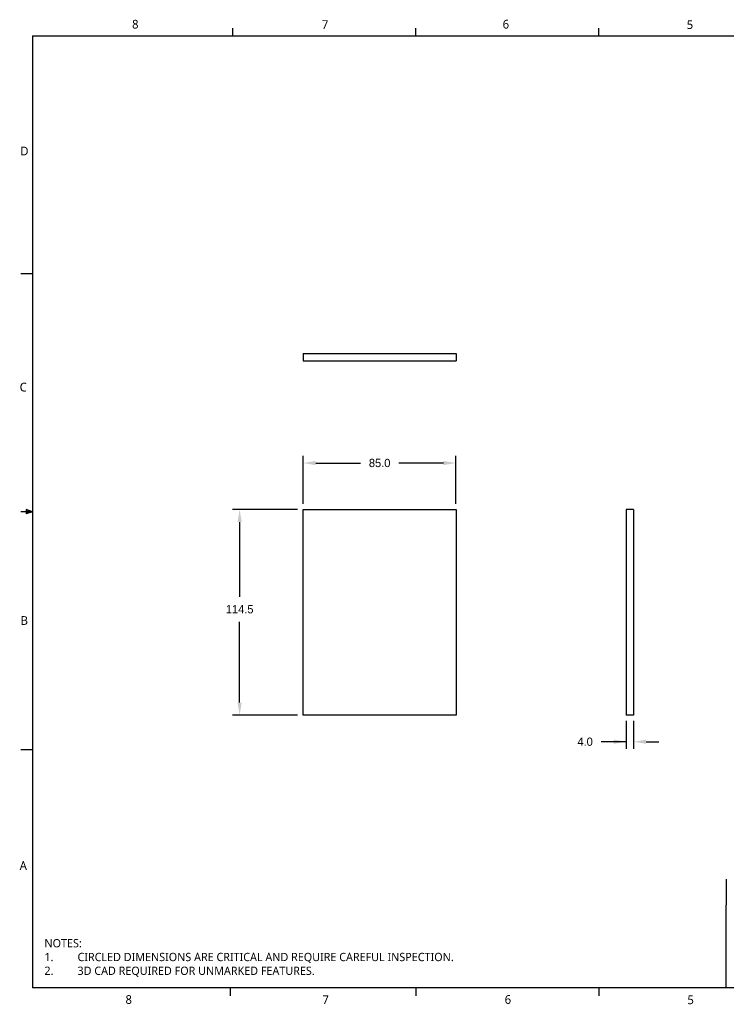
# Model space of a CAD drawing. Extents: x 0.3 to 17, y 0.1 to 10.9.
# Tile 1 of 2: x 0.3 to 8, y 0.1 to 10.9. Entities that reach past the tile are written whole.
import ezdxf

# ---------------------------------------------------------------- set-up
doc = ezdxf.new("R2010")
doc.units = 0
doc.header["$LTSCALE"] = 0.5
doc.header["$MEASUREMENT"] = 0
doc.header["$PDMODE"] = 33
doc.header["$PDSIZE"] = 0.03937
doc.layers.get('DEFPOINTS').update_dxf_attribs({"linetype": 'CONTINUOUS'})
for name, color, linetype in [('ANNOTATION_TEXT', 7, 'CONTINUOUS'), ('BORDER_FRAME', 7, 'CONTINUOUS'), ('SKETCHED_GEOMETRY', 7, 'CONTINUOUS'), ('TITLE_BLOCK', 7, 'CONTINUOUS'), ('VISIBLE', 7, 'CONTINUOUS')]:
    doc.layers.add(name, color=color, linetype=linetype)
doc.styles.add('ONSHAPE-STANDARD', font='NotoSans-Regular.ttf')
doc.styles.add('ONSHAPE-STANDARD-DIMENSION', font='txt')
doc.styles.add('ONSHAPE-STANDARD-NOTESTYLE', font='Noto Sans', dxfattribs={"height": 0.090551})
doc.dimstyles.new('ONSHAPE-STANDARD$0', dxfattribs={"dimtxt": 0.090551, "dimasz": 0.137795, "dimexe": 0.07874, "dimexo": 0.062992, "dimgap": 0.090551, "dimtad": 0, "dimtih": 1, "dimtoh": 1, "dimdec": 1, "dimlfac": 25.4, "dimzin": 7, "dimtxsty": 'ONSHAPE-STANDARD-DIMENSION', "dimcen": 0.09, "dimclrd": 7, "dimclre": 7, "dimclrt": 7, "dimadec": 1, "dimazin": 3, "dimtfac": 1, "dimtdec": 1, "dimtofl": 0, "dimtmove": 0, "dimatfit": 3, "dimtolj": 1, "dimtzin": 7})

# ---------------------------------------------------------------- blocks, each defined once
blk = doc.blocks.new('*D2')
at = {"layer": 'ANNOTATION_TEXT', "color": 7}
for p, q in [((3.294, 5.526), (2.582, 5.526)), ((2.661, 5.388), (2.661, 4.568)), ((2.661, 3.41), (2.661, 4.295)), ((3.294, 3.272), (2.582, 3.272))]:
    blk.add_line(p, q, dxfattribs=at)
for points in [[(2.684, 5.388), (2.638, 5.388), (2.661, 5.526)], [(2.638, 3.41), (2.684, 3.41), (2.661, 3.272)]]:
    blk.add_solid(points, dxfattribs=at)
at = {"layer": 'DEFPOINTS', "color": 0}
for p in [(2.661, 5.526), (3.357, 5.526), (3.357, 3.272)]:
    blk.add_point(p, dxfattribs=at)
at = {"layer": 'ANNOTATION_TEXT', "color": 7, "insert": (2.661, 4.432), "char_height": 0.0906, "attachment_point": 5, "style": 'ONSHAPE-STANDARD-DIMENSION'}
blk.add_mtext('\\A1;114.5', dxfattribs=at)
blk = doc.blocks.new('*D3')
at = {"layer": 'ANNOTATION_TEXT', "color": 7}
for p, q in [((3.357, 5.589), (3.357, 6.114)), ((5.03, 5.589), (5.03, 6.114)), ((3.495, 6.035), (3.984, 6.035)), ((4.892, 6.035), (4.403, 6.035))]:
    blk.add_line(p, q, dxfattribs=at)
for points in [[(3.495, 6.058), (3.495, 6.012), (3.357, 6.035)], [(4.892, 6.012), (4.892, 6.058), (5.03, 6.035)]]:
    blk.add_solid(points, dxfattribs=at)
at = {"layer": 'DEFPOINTS', "color": 0}
for p in [(5.03, 6.035), (3.357, 5.526), (5.03, 5.526)]:
    blk.add_point(p, dxfattribs=at)
at = {"layer": 'ANNOTATION_TEXT', "color": 7, "insert": (4.194, 6.035), "char_height": 0.0906, "attachment_point": 5, "style": 'ONSHAPE-STANDARD-DIMENSION'}
blk.add_mtext('\\A1;85.0', dxfattribs=at)
blk = doc.blocks.new('*D4')
at = {"layer": 'ANNOTATION_TEXT', "color": 7}
for p, q in [((6.895, 3.209), (6.895, 2.901)), ((6.974, 3.209), (6.974, 2.901)), ((6.895, 2.98), (6.62, 2.98)), ((6.758, 2.98), (6.62, 2.98)), ((7.112, 2.98), (7.25, 2.98))]:
    blk.add_line(p, q, dxfattribs=at)
for points in [[(6.758, 2.957), (6.758, 3.003), (6.895, 2.98)], [(7.112, 3.003), (7.112, 2.957), (6.974, 2.98)]]:
    blk.add_solid(points, dxfattribs=at)
at = {"layer": 'DEFPOINTS', "color": 0}
for p in [(6.895, 3.272), (6.974, 3.272), (6.895, 2.98)]:
    blk.add_point(p, dxfattribs=at)
at = {"layer": 'ANNOTATION_TEXT', "color": 7, "insert": (6.444, 2.98), "char_height": 0.0906, "attachment_point": 5, "style": 'ONSHAPE-STANDARD-DIMENSION'}
blk.add_mtext('\\A1;4.0', dxfattribs=at)

msp = doc.modelspace()

# ---------------------------------------------------------------- linework, layer by layer
at = {"layer": 'BORDER_FRAME'}
for p, q in [((2.5875, 10.7165), (2.5875, 10.8028)), ((4.5911, 10.7165), (4.5911, 10.8028)), ((6.5947, 10.7165), (6.5947, 10.8028)), ((0.3928, 10.7165), (0.3928, 0.2823)), ((0.3928, 10.7165), (16.846, 10.7165)), ((0.3924, 8.1073), (0.2652, 8.1073)), ((0.3924, 5.4994), (0.324, 5.5238)), ((0.324, 5.5238), (0.324, 5.4764)), ((0.3924, 5.4994), (0.324, 5.5086)), ((0.3924, 5.4994), (0.2652, 5.4994)), ((0.3924, 5.4994), (0.324, 5.4764)), ((0.3924, 5.4994), (0.324, 5.4889)), ((0.3924, 2.8915), (0.2652, 2.8915)), ((16.846, 0.2823), (0.3928, 0.2823)), ((2.5559, 0.2795), (2.5559, 0.1959)), ((4.5911, 0.2822), (4.5911, 0.1959)), ((6.5947, 0.2822), (6.5947, 0.1959))]:
    msp.add_line(p, q, dxfattribs=at)
at = {"layer": 'TITLE_BLOCK'}
for p in [(7.9901, 1.4739), (7.9901, 0.2821)]:
    msp.add_line(p, (7.9901, 1.1878), dxfattribs=at)
at = {"layer": 'VISIBLE'}
for p, q in [((3.357, 7.2338), (5.0303, 7.2338)), ((3.357, 7.2338), (3.357, 7.1551)), ((5.0303, 7.2338), (5.0303, 7.1551)), ((3.357, 7.1551), (5.0303, 7.1551)), ((3.357, 5.526), (5.0303, 5.526)), ((3.357, 3.2721), (3.357, 5.526)), ((5.0303, 5.526), (5.0303, 3.2721)), ((6.9741, 5.526), (6.8954, 5.526)), ((6.8954, 5.526), (6.8954, 3.2721)), ((6.9741, 5.526), (6.9741, 3.2721)), ((5.0303, 3.2721), (3.357, 3.2721)), ((6.9741, 3.2721), (6.8954, 3.2721))]:
    msp.add_line(p, q, dxfattribs=at)

# ---------------------------------------------------------------- texts
at = {"layer": 'ANNOTATION_TEXT', "insert": (0.523, 0.817), "char_height": 0.090551, "width": 6.788272, "attachment_point": 1, "style": 'ONSHAPE-STANDARD-NOTESTYLE'}
msp.add_mtext('NOTES:\\P1.^ICIRCLED DIMENSIONS ARE CRITICAL AND REQUIRE CAREFUL INSPECTION. \\P2.^I3D CAD REQUIRED FOR UNMARKED FEATURES. ', dxfattribs=at)
at = {"layer": 'BORDER_FRAME', "char_height": 0.0954, "attachment_point": 1, "style": 'ONSHAPE-STANDARD'}
for s, insert in [('8', (1.4826, 10.8922)), ('7', (3.5606, 10.8887)), ('6', (5.541, 10.8924)), ('5', (7.5568, 10.8876)), ('D', (0.2582, 9.5022)), ('C', (0.2518, 6.9147)), ('B', (0.262, 4.3568)), ('8', (1.4107, 0.202)), ('7', (3.5672, 0.202)), ('6', (5.5633, 0.2024)), ('5', (7.5644, 0.1993))]:
    msp.add_mtext(s, dxfattribs=dict(at, insert=insert))
at = {"layer": 'SKETCHED_GEOMETRY', "insert": (0.252, 1.6708), "char_height": 0.0954, "attachment_point": 1, "style": 'ONSHAPE-STANDARD'}
msp.add_mtext('A', dxfattribs=at)

# ---------------------------------------------------------------- dimensions: what is measured, and where the dimension line sits
at = {"layer": 'ANNOTATION_TEXT'}
for base, p1, p2, angle, picture, middle in [((5.0303, 6.0353), (3.357, 5.526, 0.0394), (5.0303, 5.526, 0.0394), 0, '*D3', (4.1937, 6.0353)), ((2.661, 5.526), (3.357, 3.2721, 0.0394), (3.357, 5.526, 0.0394), 90, '*D2', (2.661, 4.4315)), ((6.8954, 2.9798), (6.9741, 3.2721, 0.8366), (6.8954, 3.2721, 0.8366), 180, '*D4', (6.4445, 2.9798))]:
    dim = msp.add_linear_dim(base=base, p1=p1, p2=p2, angle=angle, dimstyle='ONSHAPE-STANDARD$0', override={"dimlfac": 50.8, "dimpost": ''}, dxfattribs=at)
    dim.commit()
    dim.dimension.update_dxf_attribs({"geometry": picture, "text_midpoint": middle, "dimtype": 161})

doc.saveas('drawing.dxf')
